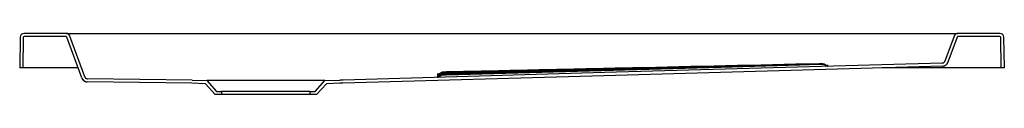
# Model space of a CAD drawing. Header units: millimetres. Extents: x 3843.51 to 3844.51, y 2448.42 to 2448.49.
import ezdxf

# ---------------------------------------------------------------- set-up
doc = ezdxf.new("R2010")
doc.units = ezdxf.units.MM
doc.layers.add('SANINDUSA', color=3, linetype='Continuous')

msp = doc.modelspace()

# ---------------------------------------------------------------- linework, layer by layer
at = {"layer": 'SANINDUSA'}
for p, q in [((3843.5086, 2448.4827), (3843.5082, 2448.4517)), ((3843.5118, 2448.4825), (3843.5114, 2448.4517)), ((3843.5554, 2448.4867), (3843.5126, 2448.4867)), ((3843.5552, 2448.4835), (3843.5128, 2448.4835)), ((3843.5554, 2448.4867), (3843.5689, 2448.4867)), ((3843.5712, 2448.4414), (3843.5562, 2448.4828)), ((3843.5742, 2448.4426), (3843.5591, 2448.484)), ((3843.5689, 2448.4867), (3844.4474, 2448.4867)), ((3844.4474, 2448.4867), (3844.461, 2448.4867)), ((3844.4572, 2448.484), (3844.4479, 2448.4586)), ((3844.4602, 2448.4828), (3844.4509, 2448.4574)), ((3844.5037, 2448.4867), (3844.461, 2448.4867)), ((3844.5035, 2448.4835), (3844.4611, 2448.4835)), ((3844.505, 2448.4517), (3844.5045, 2448.4825)), ((3844.5082, 2448.4517), (3844.5077, 2448.4827)), ((3843.5114, 2448.4517), (3843.5082, 2448.4517)), ((3843.5124, 2448.4517), (3843.5114, 2448.4517)), ((3843.5675, 2448.4517), (3843.5124, 2448.4517)), ((3844.3231, 2448.4552), (3844.3232, 2448.4552)), ((3844.3291, 2448.4533), (3844.3292, 2448.4533)), ((3844.504, 2448.4517), (3844.3839, 2448.4517)), ((3844.4452, 2448.4566), (3844.4452, 2448.4566)), ((3844.505, 2448.4517), (3844.504, 2448.4517)), ((3844.5082, 2448.4517), (3844.505, 2448.4517)), ((3843.6832, 2448.4392), (3843.577, 2448.4406)), ((3843.6831, 2448.436), (3843.5768, 2448.4374)), ((3843.6967, 2448.4356), (3843.6831, 2448.436)), ((3843.6832, 2448.4392), (3843.6982, 2448.4387)), ((3843.7067, 2448.4245), (3843.6967, 2448.4356)), ((3843.8182, 2448.4387), (3843.6982, 2448.4387)), ((3843.6982, 2448.4387), (3843.7082, 2448.4277)), ((3843.8082, 2448.4277), (3843.8182, 2448.4387)), ((3843.8196, 2448.4356), (3843.8096, 2448.4245)), ((3843.8182, 2448.4387), (3843.8332, 2448.4392)), ((3843.8333, 2448.436), (3843.8196, 2448.4356)), ((3843.7132, 2448.4245), (3843.7067, 2448.4245)), ((3843.7082, 2448.4277), (3843.7132, 2448.4277)), ((3843.7132, 2448.4277), (3843.7132, 2448.4245)), ((3843.8032, 2448.4277), (3843.7132, 2448.4277)), ((3843.8032, 2448.4245), (3843.7132, 2448.4245)), ((3843.8032, 2448.4245), (3843.8032, 2448.4277)), ((3843.8032, 2448.4277), (3843.8082, 2448.4277)), ((3843.8096, 2448.4245), (3843.8032, 2448.4245))]:
    msp.add_line(p, q, dxfattribs=at)
at = {"layer": 'SANINDUSA', "flags": 128}
for points in [[(3844.4452, 2448.4566), (3844.102, 2448.4469), (3843.8368, 2448.4393), (3843.8332, 2448.4392)], [(3844.4454, 2448.4534), (3844.1014, 2448.4437), (3843.8364, 2448.4361), (3843.8333, 2448.436)], [(3844.3202, 2448.4551), (3844.3002, 2448.4545), (3844.2202, 2448.4522), (3843.9412, 2448.4444)]]:
    msp.add_lwpolyline(points, dxfattribs=at)
at = {"layer": 'SANINDUSA'}
for centre, radius, start, end in [((3843.5126, 2448.4827), 0.004, 90, 179.2), ((3843.5128, 2448.4825), 0.001, 90, 179.2), ((3843.5552, 2448.4825), 0.001, 20, 90), ((3843.5554, 2448.4827), 0.004, 20, 90), ((3844.461, 2448.4827), 0.004, 90, 160), ((3844.4611, 2448.4825), 0.001, 90, 160), ((3844.5035, 2448.4825), 0.001, 0.8, 90), ((3844.5037, 2448.4827), 0.004, 0.8, 90), ((3844.3233, 2448.4508), 0.005, 54.4293, 91.2987), ((3844.3233, 2448.4505), 0.005, 76.2608, 91.4467), ((3844.3233, 2448.4503), 0.005, 76.9502, 91.5605), ((3844.3233, 2448.4502), 0.005, 78.0835, 91.6207), ((3844.3233, 2448.4503), 0.005, 54.6909, 76.9502), ((3844.3233, 2448.4502), 0.005, 54.7509, 78.0835), ((3844.3233, 2448.4505), 0.005, 54.5772, 76.2608), ((3844.3291, 2448.459), 0.005, 234.4292, 246.1193), ((3844.3291, 2448.4587), 0.005, 234.5772, 252.2676), ((3844.3291, 2448.4584), 0.005, 234.6908, 255.6368), ((3844.3291, 2448.4583), 0.005, 234.7509, 257.1898), ((3844.3291, 2448.459), 0.005, 246.1193, 271.2989), ((3844.3291, 2448.4587), 0.005, 252.2676, 271.447), ((3844.3291, 2448.4584), 0.005, 255.6368, 262.4109), ((3844.4453, 2448.4594), 0.006, 271.6163, 340), ((3843.5769, 2448.4434), 0.006, 200.0005, 269.2213), ((3843.9321, 2448.4502), 0.005, 271.1698, 308.0384), ((3843.9321, 2448.4489), 0.005, 271.2962, 308.1672), ((3843.9321, 2448.4478), 0.005, 271.453, 308.3241), ((3843.9321, 2448.4471), 0.005, 271.5867, 308.457), ((3843.9383, 2448.4423), 0.005, 91.1782, 128.0387), ((3843.9383, 2448.441), 0.005, 91.3071, 128.1675), ((3843.9383, 2448.44), 0.005, 91.4603, 128.3243), ((3843.9383, 2448.4393), 0.005, 113.9707, 128.4571), ((3843.9383, 2448.4393), 0.005, 91.5884, 113.9707)]:
    msp.add_arc(centre, radius, start, end, dxfattribs=at)
for points, knots in [([(3844.3202, 2448.4558), (3844.257, 2448.4544), (3844.1938, 2448.453), (3844.0991, 2448.4509), (3844.0675, 2448.4502), (3844.0043, 2448.4488), (3843.9728, 2448.4481), (3843.9412, 2448.4475)], [0, 0, 0, 0, 0.5, 0.5, 0.75, 0.75, 1, 1, 1, 1]), ([(3844.3202, 2448.4555), (3844.257, 2448.4539), (3844.1938, 2448.4523), (3844.0991, 2448.45), (3844.0675, 2448.4492), (3844.0043, 2448.4476), (3843.9728, 2448.4469), (3843.9412, 2448.4462)], [0, 0, 0, 0, 0.5, 0.5, 0.75, 0.75, 1, 1, 1, 1]), ([(3844.3202, 2448.4552), (3844.257, 2448.4535), (3844.1938, 2448.4518), (3844.0991, 2448.4492), (3844.0675, 2448.4484), (3844.0043, 2448.4467), (3843.9728, 2448.4459), (3843.9412, 2448.4451)], [0, 0, 0, 0, 0.5, 0.5, 0.75, 0.75, 1, 1, 1, 1]), ([(3844.3232, 2448.4558), (3844.3232, 2448.4558), (3844.3231, 2448.4558), (3844.3229, 2448.4558), (3844.3228, 2448.4558), (3844.3226, 2448.4558), (3844.3224, 2448.4558), (3844.3222, 2448.4558), (3844.322, 2448.4558), (3844.3217, 2448.4558), (3844.3215, 2448.4558), (3844.3211, 2448.4558), (3844.321, 2448.4558), (3844.3206, 2448.4558), (3844.3204, 2448.4558), (3844.3202, 2448.4558)], [0, 0, 0, 0, 0.25, 0.25, 0.375, 0.375, 0.5, 0.5, 0.625, 0.625, 0.75, 0.75, 0.875, 0.875, 1, 1, 1, 1]), ([(3844.3212, 2448.4555), (3844.3212, 2448.4555), (3844.3209, 2448.4555), (3844.3205, 2448.4555), (3844.3202, 2448.4555)], [0, 0, 0, 0, 0.00882, 1, 1, 1, 1]), ([(3844.3227, 2448.4553), (3844.3227, 2448.4553), (3844.3226, 2448.4553), (3844.3221, 2448.4553), (3844.3212, 2448.4552), (3844.3205, 2448.4552), (3844.3202, 2448.4552)], [0, 0, 0, 0, 0.01536, 0.34356, 0.67177, 1, 1, 1, 1]), ([(3844.3228, 2448.4551), (3844.3228, 2448.4551), (3844.3226, 2448.4551), (3844.3221, 2448.4551), (3844.3212, 2448.4551), (3844.3205, 2448.4551), (3844.3202, 2448.4551)], [0, 0, 0, 0, 0.055232, 0.370134, 0.685059, 1, 1, 1, 1]), ([(3844.3232, 2448.4555), (3844.3232, 2448.4555), (3844.3231, 2448.4555), (3844.3228, 2448.4555), (3844.3221, 2448.4555), (3844.3215, 2448.4555), (3844.3212, 2448.4555)], [0, 0, 0, 0, 0.17977, 0.45396, 0.7282, 1, 1, 1, 1]), ([(3844.3232, 2448.4553), (3844.3232, 2448.4553), (3844.3231, 2448.4553), (3844.3229, 2448.4553), (3844.3227, 2448.4553)], [0, 0, 0, 0, 0.40766, 1, 1, 1, 1]), ([(3844.3232, 2448.4552), (3844.3232, 2448.4552), (3844.3231, 2448.4552), (3844.3229, 2448.4551), (3844.3228, 2448.4551)], [0, 0, 0, 0, 0.44328, 1, 1, 1, 1]), ([(3844.3292, 2448.454), (3844.3292, 2448.454), (3844.3292, 2448.454), (3844.3288, 2448.454), (3844.3279, 2448.4539), (3844.3275, 2448.4539)], [0, 0, 0, 0, 0.09749, 0.64755, 1, 1, 1, 1]), ([(3844.3292, 2448.4537), (3844.3292, 2448.4537), (3844.3292, 2448.4537), (3844.3289, 2448.4537), (3844.3281, 2448.4536), (3844.3278, 2448.4536)], [0, 0, 0, 0, 0.10905, 0.7225, 1, 1, 1, 1]), ([(3844.3292, 2448.4533), (3844.3292, 2448.4533), (3844.3292, 2448.4533), (3844.329, 2448.4533), (3844.3285, 2448.4533), (3844.3284, 2448.4533)], [0, 0, 0, 0, 0.14277, 0.94775, 1, 1, 1, 1]), ([(3844.4452, 2448.4566), (3844.4455, 2448.4566), (3844.4458, 2448.4567), (3844.4462, 2448.4568), (3844.4464, 2448.4569), (3844.4466, 2448.457), (3844.4467, 2448.4571), (3844.447, 2448.4573), (3844.4471, 2448.4574), (3844.4473, 2448.4576), (3844.4474, 2448.4577), (3844.4477, 2448.458), (3844.4478, 2448.4583), (3844.4479, 2448.4586)], [0, 0, 0, 0, 0.25, 0.25, 0.375, 0.375, 0.5, 0.5, 0.625, 0.625, 0.75, 0.75, 1, 1, 1, 1]), ([(3844.4454, 2448.4534), (3844.446, 2448.4534), (3844.4466, 2448.4535), (3844.4475, 2448.4538), (3844.4477, 2448.4539), (3844.4483, 2448.4542), (3844.4485, 2448.4544), (3844.449, 2448.4547), (3844.4492, 2448.4549), (3844.4497, 2448.4553), (3844.4499, 2448.4556), (3844.4502, 2448.456), (3844.4504, 2448.4563), (3844.4507, 2448.4568), (3844.4508, 2448.4571), (3844.4509, 2448.4574)], [0, 0, 0, 0, 0.25, 0.25, 0.375, 0.375, 0.5, 0.5, 0.625, 0.625, 0.75, 0.75, 0.875, 0.875, 1, 1, 1, 1]), ([(3843.5712, 2448.4414), (3843.5714, 2448.4408), (3843.5717, 2448.4403), (3843.5723, 2448.4396), (3843.5725, 2448.4393), (3843.5729, 2448.4389), (3843.5731, 2448.4387), (3843.5736, 2448.4384), (3843.5739, 2448.4382), (3843.5744, 2448.4379), (3843.5747, 2448.4378), (3843.5753, 2448.4376), (3843.5756, 2448.4376), (3843.5762, 2448.4375), (3843.5765, 2448.4374), (3843.5768, 2448.4374)], [0, 0, 0, 0, 0.25, 0.25, 0.375, 0.375, 0.5, 0.5, 0.625, 0.625, 0.75, 0.75, 0.875, 0.875, 1, 1, 1, 1]), ([(3843.5742, 2448.4426), (3843.5743, 2448.4423), (3843.5744, 2448.4421), (3843.5747, 2448.4417), (3843.5748, 2448.4416), (3843.575, 2448.4414), (3843.5751, 2448.4413), (3843.5754, 2448.4411), (3843.5755, 2448.441), (3843.5758, 2448.4409), (3843.5759, 2448.4408), (3843.5764, 2448.4407), (3843.5767, 2448.4406), (3843.577, 2448.4406)], [0, 0, 0, 0, 0.25, 0.25, 0.375, 0.375, 0.5, 0.5, 0.625, 0.625, 0.75, 0.75, 1, 1, 1, 1]), ([(3843.9355, 2448.4451), (3843.9348, 2448.4451), (3843.9334, 2448.4451), (3843.9324, 2448.4452), (3843.9323, 2448.4452), (3843.9322, 2448.4452)], [0, 0, 0, 0, 0.36047, 0.74635, 1, 1, 1, 1]), ([(3843.9351, 2448.4439), (3843.9346, 2448.4439), (3843.9333, 2448.4439), (3843.9324, 2448.4439), (3843.9323, 2448.4439), (3843.9322, 2448.4439)], [0, 0, 0, 0, 0.319713, 0.730606, 1, 1, 1, 1]), ([(3843.9346, 2448.4428), (3843.9342, 2448.4428), (3843.9332, 2448.4428), (3843.9324, 2448.4428), (3843.9323, 2448.4428), (3843.9322, 2448.4428)], [0, 0, 0, 0, 0.23109, 0.69629, 1, 1, 1, 1]), ([(3843.9412, 2448.4475), (3843.9408, 2448.4474), (3843.9404, 2448.4474), (3843.9398, 2448.4474), (3843.9397, 2448.4474), (3843.9393, 2448.4474), (3843.9392, 2448.4474), (3843.9389, 2448.4474), (3843.9388, 2448.4474), (3843.9386, 2448.4474), (3843.9385, 2448.4474), (3843.9383, 2448.4474), (3843.9383, 2448.4473), (3843.9382, 2448.4473), (3843.9382, 2448.4473), (3843.9382, 2448.4473)], [0, 0, 0, 0, 0.25, 0.25, 0.375, 0.375, 0.5, 0.5, 0.625, 0.625, 0.75, 0.75, 0.875, 0.875, 1, 1, 1, 1]), ([(3843.9412, 2448.4462), (3843.9408, 2448.4462), (3843.9404, 2448.4461), (3843.9398, 2448.4461), (3843.9397, 2448.4461), (3843.9393, 2448.4461), (3843.9392, 2448.4461), (3843.9389, 2448.4461), (3843.9388, 2448.4461), (3843.9386, 2448.4461), (3843.9385, 2448.4461), (3843.9383, 2448.4461), (3843.9383, 2448.4461), (3843.9382, 2448.4461), (3843.9382, 2448.446), (3843.9382, 2448.446)], [0, 0, 0, 0, 0.25, 0.25, 0.375, 0.375, 0.5, 0.5, 0.625, 0.625, 0.75, 0.75, 0.875, 0.875, 1, 1, 1, 1]), ([(3843.9412, 2448.4451), (3843.9408, 2448.4451), (3843.9404, 2448.4451), (3843.9398, 2448.4451), (3843.9397, 2448.445), (3843.9393, 2448.445), (3843.9392, 2448.445), (3843.9389, 2448.445), (3843.9388, 2448.445), (3843.9386, 2448.445), (3843.9385, 2448.445), (3843.9383, 2448.445), (3843.9383, 2448.445), (3843.9382, 2448.445), (3843.9382, 2448.445), (3843.9382, 2448.445)], [0, 0, 0, 0, 0.25, 0.25, 0.375, 0.375, 0.5, 0.5, 0.625, 0.625, 0.75, 0.75, 0.875, 0.875, 1, 1, 1, 1]), ([(3843.9396, 2448.4444), (3843.9393, 2448.4444), (3843.9388, 2448.4443), (3843.9383, 2448.4443), (3843.9382, 2448.4443), (3843.9382, 2448.4443)], [0, 0, 0, 0, 0.32878, 0.66443, 1, 1, 1, 1]), ([(3843.9412, 2448.4444), (3843.941, 2448.4444), (3843.9404, 2448.4444), (3843.9398, 2448.4444), (3843.9396, 2448.4444), (3843.9396, 2448.4444)], [0, 0, 0, 0, 0.391618, 0.987748, 1, 1, 1, 1])]:
    msp.add_open_spline(points, degree=3, knots=knots, dxfattribs=at)

doc.saveas('drawing.dxf')
